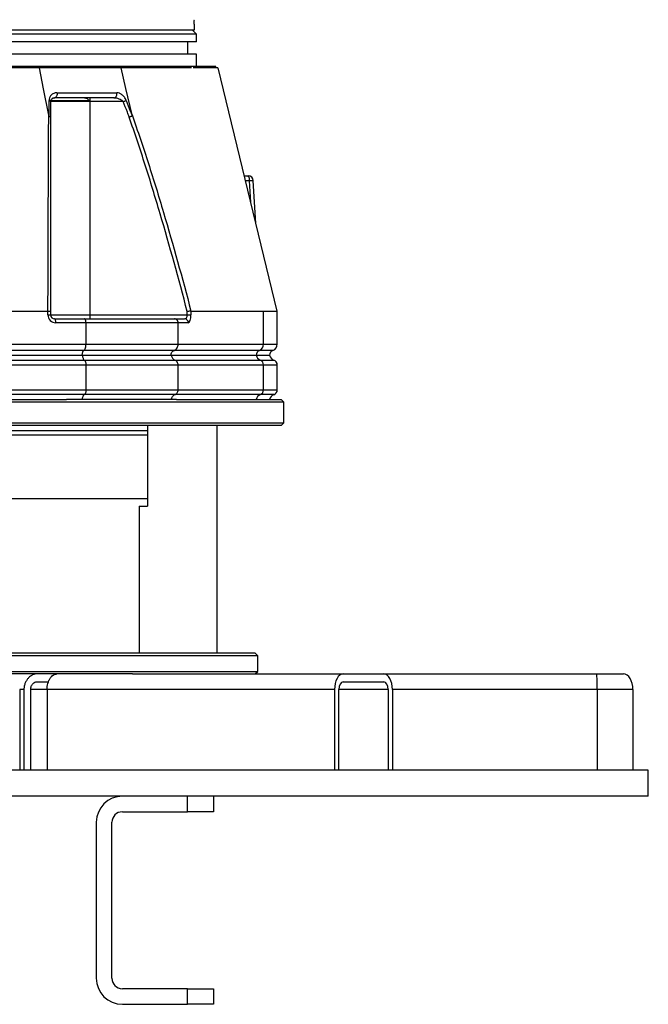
# Model space of a CAD drawing. Header units: millimetres. Extents: x 1082 to 1944, y 830 to 2111.
# Tile 3 of 6: x 1703 to 1944, y 830 to 1208. Entities that reach past the tile are written whole.
import ezdxf

# ---------------------------------------------------------------- set-up
doc = ezdxf.new("R2010")
doc.units = ezdxf.units.MM

msp = doc.modelspace()

# ---------------------------------------------------------------- linework, layer by layer
at = {"color": 7, "linetype": 'Continuous', "lineweight": 25}
for p, q in [((1769.98, 1204.01), (1428.94, 1204.01)), ((1770.96, 1202.51), (1769.46, 1204.01)), ((1769.99, 1205.2), (1769.98, 1204.01)), ((1770.96, 1202.51), (1427.96, 1202.51)), ((1770.96, 1199.51), (1770.96, 1202.51)), ((1770.96, 1199.51), (1427.96, 1199.51)), ((1767.66, 1194.71), (1767.66, 1199.51)), ((1770.96, 1194.71), (1427.96, 1194.71)), ((1770.96, 1190.01), (1770.96, 1194.71)), ((1778.36, 1190.01), (1599.46, 1190.01)), ((1778.36, 1189.51), (1778.36, 1190.01)), ((1729.92, 1178.01), (1729.92, 1176.51)), ((1729.92, 1176.51), (1714.92, 1176.51)), ((1715.01, 1177.01), (1729.55, 1177.01)), ((1729.92, 1176.51), (1729.92, 1094.51)), ((1742.82, 1176.51), (1729.92, 1176.51)), ((1789.31, 1148.01), (1790.76, 1148.01)), ((1793.78, 1129.66), (1792.76, 1146.14)), ((1631.51, 1096.01), (1713.89, 1096.01)), ((1713.9, 1094.51), (1713.9, 1096.01)), ((1713.9, 1094.51), (1714.92, 1094.51)), ((1714.92, 1095.83), (1714.92, 1094.51)), ((1714.92, 1094.51), (1729.92, 1094.51)), ((1729.92, 1094.51), (1729.92, 1093.01)), ((1729.92, 1094.51), (1767.38, 1094.51)), ((1767.38, 1094.51), (1767.38, 1095.83)), ((1767.38, 1094.51), (1768.81, 1094.51)), ((1768.81, 1096.01), (1768.81, 1094.51)), ((1768.81, 1096.01), (1796.68, 1096.01)), ((1796.68, 1083.25), (1796.68, 1096.01)), ((1801.96, 1083.25), (1801.96, 1096.01)), ((1716.42, 1093.01), (1727.78, 1093.01)), ((1728.51, 1091.51), (1716.9, 1091.51)), ((1727.78, 1093.01), (1762.52, 1093.01)), ((1728.51, 1083.25), (1728.51, 1091.51)), ((1763.86, 1091.51), (1728.51, 1091.51)), ((1762.52, 1093.01), (1766.37, 1093.01)), ((1763.86, 1083.25), (1763.86, 1091.51)), ((1767.79, 1091.51), (1763.86, 1091.51)), ((1676.51, 1083.25), (1728.51, 1083.25)), ((1728.51, 1083.25), (1763.86, 1083.25)), ((1763.86, 1083.25), (1796.68, 1083.25)), ((1630.57, 1079.01), (1727.08, 1079.01)), ((1727.7, 1080.9), (1676.24, 1080.9)), ((1727.08, 1079.01), (1761.23, 1079.01)), ((1762.38, 1080.9), (1727.7, 1080.9)), ((1761.23, 1079.01), (1793.89, 1079.01)), ((1795.11, 1080.9), (1762.38, 1080.9)), ((1793.89, 1079.01), (1799.01, 1079.01)), ((1631.09, 1077.15), (1727.86, 1077.15)), ((1728.51, 1075.27), (1631.51, 1075.27)), ((1727.86, 1077.15), (1762.67, 1077.15)), ((1728.51, 1065.75), (1728.51, 1075.27)), ((1763.86, 1075.27), (1728.51, 1075.27)), ((1762.67, 1077.15), (1795.42, 1077.15)), ((1763.86, 1065.75), (1763.86, 1075.27)), ((1796.68, 1075.27), (1763.86, 1075.27)), ((1796.68, 1065.75), (1796.68, 1075.27)), ((1801.96, 1065.75), (1801.96, 1075.27)), ((1727.86, 1063.87), (1631.09, 1063.87)), ((1631.51, 1065.75), (1728.51, 1065.75)), ((1762.67, 1063.87), (1727.86, 1063.87)), ((1728.51, 1065.75), (1763.86, 1065.75)), ((1795.42, 1063.87), (1762.67, 1063.87)), ((1763.86, 1065.75), (1796.68, 1065.75)), ((1792.1, 1061.01), (1394.46, 1061.01)), ((1477.89, 1062.01), (1721.03, 1062.01)), ((1727.08, 1062.01), (1721.03, 1062.01)), ((1761.23, 1062.01), (1727.08, 1062.01)), ((1763.28, 1062.01), (1761.23, 1062.01)), ((1763.28, 1062.01), (1803.46, 1062.01)), ((1804.46, 1061.01), (1792.1, 1061.01)), ((1804.46, 1061.01), (1803.46, 1062.01)), ((1804.46, 1053.01), (1804.46, 1061.01)), ((1394.46, 1053.01), (1792.1, 1053.01)), ((1792.1, 1053.01), (1804.46, 1053.01)), ((1803.46, 1052.01), (1804.46, 1053.01)), ((1791.16, 1052.01), (1395.46, 1052.01)), ((1752.13, 1050.01), (1599.46, 1050.01)), ((1752.13, 1052.01), (1752.13, 1021.01)), ((1778.91, 964.51), (1778.91, 1052.01)), ((1803.46, 1052.01), (1791.16, 1052.01)), ((1752.13, 1048.28), (1599.46, 1048.28)), ((1554.61, 1024.01), (1752.13, 1024.01)), ((1748.91, 1021.01), (1748.91, 964.51)), ((1748.91, 1021.01), (1752.13, 1021.01)), ((1782.7, 963.51), (1404.46, 963.51)), ((1793.46, 964.51), (1405.46, 964.51)), ((1794.46, 963.51), (1782.7, 963.51)), ((1794.46, 963.51), (1793.46, 964.51)), ((1794.46, 957.51), (1794.46, 963.51)), ((1404.46, 957.51), (1794.46, 957.51)), ((1746.4, 956.51), (1697.16, 956.51)), ((1746.4, 956.51), (1827.21, 956.51)), ((1793.46, 956.51), (1794.46, 957.51)), ((1827.21, 956.51), (1842.92, 956.51)), ((1842.92, 956.51), (1924.62, 956.51)), ((1924.62, 956.51), (1934.9, 956.51)), ((1703.04, 950.51), (1703.04, 919.51)), ((1704.67, 950.51), (1704.67, 919.51)), ((1707.26, 919.51), (1707.26, 950.51)), ((1709.72, 953.51), (1714.25, 953.51)), ((1713.55, 950.51), (1713.55, 919.51)), ((1823.96, 950.51), (1713.55, 950.51)), ((1823.96, 950.51), (1823.96, 919.51)), ((1825.58, 919.51), (1825.58, 950.51)), ((1827.21, 953.51), (1842.92, 953.51)), ((1844.54, 950.51), (1844.54, 919.51)), ((1846.16, 950.51), (1846.16, 919.51)), ((1924.86, 950.51), (1924.86, 919.51)), ((1938.58, 950.51), (1938.58, 919.51)), ((1823.96, 919.51), (1662.9, 919.51)), ((1924.86, 919.51), (1823.96, 919.51)), ((1944.46, 919.51), (1924.86, 919.51)), ((1944.46, 909.51), (1944.46, 919.51)), ((1944.46, 909.51), (1259.2, 909.51)), ((1767.46, 903.51), (1767.46, 909.51)), ((1777.46, 909.51), (1777.46, 903.51)), ((1742.46, 903.51), (1767.46, 903.51)), ((1777.46, 903.51), (1767.46, 903.51)), ((1732.46, 899.51), (1732.46, 839.51)), ((1738.46, 839.51), (1738.46, 899.51)), ((1767.46, 835.51), (1742.46, 835.51)), ((1767.46, 829.51), (1767.46, 835.51)), ((1767.46, 835.51), (1777.46, 835.51)), ((1777.46, 835.51), (1777.46, 829.51)), ((1742.46, 829.51), (1767.46, 829.51)), ((1777.46, 829.51), (1767.46, 829.51))]:
    msp.add_line(p, q, dxfattribs=at)
at = {"color": 1, "linetype": 'Continuous', "lineweight": 25}
for p, q in [((1791.28, 1146.08), (1789.78, 1146.08)), ((1791.79, 1137.84), (1791.28, 1146.08)), ((1796.68, 1083.25), (1801.96, 1083.25)), ((1800.29, 1080.9), (1795.11, 1080.9)), ((1795.42, 1077.15), (1800.63, 1077.15)), ((1801.96, 1075.27), (1796.68, 1075.27)), ((1800.63, 1063.87), (1795.42, 1063.87)), ((1796.68, 1065.75), (1801.96, 1065.75)), ((1704.67, 950.51), (1703.04, 950.51)), ((1713.55, 950.51), (1707.26, 950.51)), ((1844.54, 950.51), (1825.58, 950.51)), ((1924.86, 950.51), (1846.16, 950.51)), ((1938.58, 950.51), (1924.86, 950.51))]:
    msp.add_line(p, q, dxfattribs=at)
at = {"color": 7, "linetype": 'Continuous', "lineweight": 25, "flags": 128}
for points in [[(1714.17, 1171.26), (1712.22, 1181.48), (1710.69, 1189.51)], [(1746.19, 1171.42), (1743.81, 1181.55), (1741.95, 1189.51)], [(1801.96, 1096.02), (1790.66, 1142.48), (1779.22, 1189.51)], [(1717.34, 1179.95), (1717.38, 1179.6), (1717.37, 1179.25), (1717.31, 1178.92), (1717.2, 1178.62), (1717.04, 1178.36), (1716.85, 1178.17), (1716.64, 1178.05), (1716.42, 1178.01)], [(1714.32, 1176.95), (1714.45, 1176.9), (1714.57, 1176.86), (1714.67, 1176.81), (1714.76, 1176.75), (1714.83, 1176.7), (1714.88, 1176.64), (1714.91, 1176.57), (1714.92, 1176.51)], [(1742.82, 1176.51), (1742.98, 1176.57), (1743.15, 1176.64), (1743.3, 1176.7), (1743.45, 1176.75), (1743.59, 1176.81), (1743.72, 1176.86), (1743.84, 1176.9), (1743.95, 1176.95)], [(1716.9, 1091.51), (1716.89, 1091.8), (1716.87, 1092.09), (1716.82, 1092.34), (1716.76, 1092.57), (1716.69, 1092.76), (1716.61, 1092.9), (1716.52, 1092.98), (1716.42, 1093.01)]]:
    msp.add_lwpolyline(points, dxfattribs=at)
at = {"color": 7, "linetype": 'Continuous', "lineweight": 25}
for centre, radius, start, end in [((1738.93, 1179.45), 1.47, 280.9924, 19.6776), ((1790.76, 1146.01), 2, 3.5446, 90), ((1789.04, 1146.52), 2.28, 348.9817, 41.0253), ((1716.9, 1094.51), 3, 180, 270), ((1716.42, 1094.51), 1.5, 180, 270), ((1766.33, 1091.55), 1.46, 358.4908, 88.4046), ((1794.19, 1083.22), 2.49, 291.5311, 0.8406), ((1799.46, 1083.25), 2.5, 289.4712, 0), ((1795.84, 1079.04), 2, 111.5314, 180.8408), ((1796.31, 1079.45), 2.46, 190.2463, 248.7568), ((1800.96, 1079.01), 2, 109.4712, 180), ((1801.46, 1079.51), 2.5, 191.537, 250.5288), ((1794.69, 1075.3), 2, 359.1599, 68.4679), ((1799.96, 1075.27), 2, 0, 70.5288), ((1796.31, 1061.57), 2.46, 111.2432, 169.7537), ((1794.69, 1065.73), 2, 291.5321, 0.8401), ((1801.46, 1061.51), 2.5, 109.4712, 168.463), ((1799.96, 1065.75), 2, 289.4712, 0), ((1742.46, 899.51), 10, 90, 180), ((1742.46, 899.51), 4, 90, 180), ((1742.46, 839.51), 10, 180, 270), ((1742.46, 839.51), 4, 180, 270)]:
    msp.add_arc(centre, radius, start, end, dxfattribs=at)
at = {"color": 1, "linetype": 'Continuous', "lineweight": 25}
msp.add_arc((1792.47, 1133.55), 12.58, 88.7148, 95.4562, dxfattribs=at)
at = {"color": 7, "linetype": 'Continuous', "lineweight": 25}
for centre, major_axis, ratio, start_param, end_param in [((1766.37, 1094.51), (0, 1.5), 0.676786, 3.141593, 4.712389), ((1767.79, 1094.51), (0, 3), 0.338393, 3.141593, 4.712389), ((1827.21, 950.51), (0, 6), 0.541607, 0, 1.570796), ((1842.92, 950.51), (0, 6), 0.541607, 4.712389, 6.283185), ((1924.62, 950.51), (0, 6), 0.040856, 4.712389, 6.283185), ((1934.9, 950.51), (0, 6), 0.612371, 4.712389, 6.283185), ((1827.21, 950.51), (0, 3), 0.541607, 0, 1.570796), ((1842.92, 950.51), (0, 3), 0.541607, 4.712389, 6.283185)]:
    msp.add_ellipse(centre, major_axis=major_axis, ratio=ratio, start_param=start_param, end_param=end_param, dxfattribs=at)
for points, knots in [([(1770.01, 1206.34), (1770.02, 1206.46), (1770.02, 1206.58), (1770.03, 1206.8), (1770.03, 1206.91), (1770.05, 1207.12), (1770.05, 1207.21), (1770.06, 1207.39), (1770.07, 1207.48), (1770.09, 1207.7), (1770.11, 1207.82), (1770.14, 1207.97), (1770.15, 1208.01), (1770.17, 1208.01)], [0, 0, 0, 0, 0.125, 0.125, 0.25, 0.25, 0.375, 0.375, 0.5, 0.5, 0.75, 0.75, 1, 1, 1, 1]), ([(1770.01, 1206.34), (1770.01, 1206.15), (1770, 1205.96), (1769.99, 1205.59), (1769.99, 1205.4), (1769.99, 1205.2)], [0, 0, 0, 0, 0.5, 0.5, 1, 1, 1, 1]), ([(1710.69, 1189.51), (1704.51, 1189.51), (1691.68, 1189.51), (1673.41, 1189.51), (1661.53, 1189.51), (1656.67, 1189.51)], [0.69620158, 0.69620158, 0.69620158, 0.69620158, 0.71622564, 0.7362497, 0.74984002, 0.74984002, 0.74984002, 0.74984002]), ([(1741.95, 1189.51), (1740.81, 1189.51), (1738.5, 1189.51), (1734.9, 1189.51), (1731.17, 1189.51), (1728.6, 1189.51), (1725.99, 1189.51), (1723.33, 1189.51), (1719.24, 1189.51), (1715.02, 1189.51), (1712.14, 1189.51), (1710.69, 1189.51)], [0.74984002, 0.74984002, 0.74984002, 0.74984002, 0.75473291, 0.75962581, 0.76451871, 0.76941161, 0.76941161, 0.77431077, 0.77920993, 0.78410909, 0.78900825, 0.78900825, 0.78900825, 0.78900825]), ([(1769.02, 1189.51), (1767.36, 1189.51), (1762.85, 1189.51), (1754.06, 1189.51), (1746.19, 1189.51), (1741.95, 1189.51)], [0.78900825, 0.78900825, 0.78900825, 0.78900825, 0.80290046, 0.82289891, 0.84289736, 0.84289736, 0.84289736, 0.84289736]), ([(1779.07, 1189.51), (1779.08, 1189.51), (1779.09, 1189.51), (1777.86, 1189.51), (1775.75, 1189.51), (1773.04, 1189.51), (1770.75, 1189.51), (1769.67, 1189.51)], [0, 0, 0, 0, 0.163644, 0.376238, 0.588887, 0.805284, 1, 1, 1, 1]), ([(1717.34, 1179.95), (1716.92, 1179.89), (1716.05, 1179.78), (1715.07, 1179.03), (1714.44, 1178.05), (1714.35, 1177.29), (1714.32, 1176.95)], [0, 0, 0, 0, 0.284837, 0.578115, 0.811735, 1, 1, 1, 1]), ([(1714.92, 1176.51), (1714.92, 1176.66), (1714.94, 1176.78), (1715, 1177.01), (1715.04, 1177.11), (1715.19, 1177.39), (1715.31, 1177.53), (1715.58, 1177.77), (1715.74, 1177.86), (1716.06, 1177.98), (1716.24, 1178.01), (1716.42, 1178.01)], [0, 0, 0, 0, 0.125, 0.125, 0.25, 0.25, 0.5, 0.5, 0.75, 0.75, 1, 1, 1, 1]), ([(1715.01, 1177.01), (1715.08, 1177.19), (1715.17, 1177.34), (1715.4, 1177.6), (1715.53, 1177.7), (1715.81, 1177.86), (1715.96, 1177.92), (1716.26, 1177.99), (1716.42, 1178.01), (1716.58, 1178.01)], [0, 0, 0, 0, 0.25, 0.25, 0.5, 0.5, 0.75, 0.75, 1, 1, 1, 1]), ([(1739.21, 1178.01), (1735.75, 1178.01), (1732.13, 1178.01), (1724.52, 1178.01), (1720.55, 1178.01), (1716.42, 1178.01)], [0, 0, 0, 0, 0.5, 0.5, 1, 1, 1, 1]), ([(1717.34, 1179.95), (1721.5, 1179.95), (1725.5, 1179.95), (1733.17, 1179.95), (1736.83, 1179.95), (1740.31, 1179.95)], [0, 0, 0, 0, 0.5, 0.5, 1, 1, 1, 1]), ([(1727.87, 1178.01), (1727.94, 1178.01), (1728.27, 1178), (1728.79, 1177.82), (1729.29, 1177.4), (1729.48, 1177.11), (1729.55, 1177.01)], [0, 0, 0, 0, 0.106038, 0.578701, 0.847842, 1, 1, 1, 1]), ([(1739.21, 1178.01), (1739.52, 1178.01), (1739.83, 1177.98), (1740.47, 1177.86), (1740.78, 1177.77), (1741.41, 1177.53), (1741.72, 1177.39), (1742.16, 1177.11), (1742.31, 1177.01), (1742.58, 1176.78), (1742.71, 1176.66), (1742.82, 1176.51)], [0, 0, 0, 0, 0.25, 0.25, 0.5, 0.5, 0.75, 0.75, 0.875, 0.875, 1, 1, 1, 1]), ([(1743.95, 1176.95), (1743.85, 1177.18), (1743.75, 1177.41), (1743.5, 1177.83), (1743.37, 1178.03), (1743.08, 1178.41), (1742.93, 1178.58), (1742.62, 1178.89), (1742.46, 1179.03), (1741.97, 1179.41), (1741.64, 1179.61), (1740.96, 1179.87), (1740.63, 1179.95), (1740.31, 1179.95)], [0, 0, 0, 0, 0.125, 0.125, 0.25, 0.25, 0.375, 0.375, 0.5, 0.5, 0.75, 0.75, 1, 1, 1, 1]), ([(1714.31, 1170.87), (1714.31, 1171.52), (1714.31, 1172.17), (1714.31, 1172.82), (1714.31, 1174.19), (1714.31, 1175.57), (1714.32, 1176.95)], [0.00036714, 0.00036714, 0.00036714, 0.00036714, 0.002455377, 0.002455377, 0.002455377, 0.006882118, 0.006882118, 0.006882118, 0.006882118]), ([(1714.92, 1176.51), (1714.92, 1175.14), (1714.92, 1173.12), (1714.92, 1171.09), (1714.92, 1170.45)], [0, 0, 0, 0, 0.681404, 1, 1, 1, 1]), ([(1745.09, 1170.6), (1744.86, 1171.22), (1744.1, 1173.19), (1743.34, 1175.16), (1742.82, 1176.51)], [0, 0, 0, 0, 0.3134687, 1, 1, 1, 1]), ([(1743.95, 1176.95), (1744.47, 1175.59), (1745.23, 1173.62), (1745.99, 1171.64), (1746.23, 1171.02)], [0, 0, 0, 0, 0.684544, 1, 1, 1, 1]), ([(1713.89, 1096.01), (1713.92, 1108.68), (1713.96, 1121.31), (1714.03, 1140.14), (1714.06, 1146.4), (1714.11, 1158.87), (1714.14, 1165.09), (1714.17, 1171.26)], [0, 0, 0, 0, 0.5, 0.5, 0.75, 0.75, 1, 1, 1, 1]), ([(1714.17, 1171.26), (1714.17, 1171.22), (1714.19, 1171.14), (1714.21, 1171.05), (1714.23, 1170.98), (1714.25, 1170.93), (1714.27, 1170.9), (1714.29, 1170.88), (1714.3, 1170.87), (1714.3, 1170.87), (1714.31, 1170.87)], [0, 0, 0, 0, 0.321453, 0.539613, 0.688667, 0.791631, 0.899816, 0.943199, 0.979256, 1, 1, 1, 1]), ([(1714.31, 1170.87), (1714.43, 1170.83), (1714.69, 1170.75), (1714.87, 1170.6), (1714.92, 1170.5), (1714.92, 1170.45), (1714.92, 1170.45)], [0, 0, 0, 0, 0.358636, 0.717272, 0.968452, 1, 1, 1, 1]), ([(1714.92, 1170.45), (1714.92, 1164.32), (1714.92, 1158.16), (1714.92, 1145.79), (1714.92, 1139.58), (1714.92, 1120.91), (1714.92, 1108.39), (1714.92, 1095.83)], [0, 0, 0, 0, 0.25, 0.25, 0.5, 0.5, 1, 1, 1, 1]), ([(1745.09, 1170.6), (1745.11, 1170.61), (1745.23, 1170.65), (1745.51, 1170.76), (1745.91, 1170.9), (1746.12, 1170.98), (1746.23, 1171.02)], [0, 0, 0, 0, 0.031612, 0.282586, 0.641295, 1, 1, 1, 1]), ([(1767.38, 1095.83), (1764.09, 1108.41), (1760.64, 1120.96), (1755.12, 1139.67), (1753.23, 1145.89), (1749.28, 1158.29), (1747.24, 1164.46), (1745.09, 1170.6)], [0, 0, 0, 0, 0.5, 0.5, 0.75, 0.75, 1, 1, 1, 1]), ([(1746.23, 1171.02), (1746.24, 1171.02), (1746.24, 1171.04), (1746.25, 1171.07), (1746.25, 1171.09), (1746.24, 1171.14), (1746.24, 1171.17), (1746.22, 1171.28), (1746.21, 1171.35), (1746.19, 1171.42)], [0, 0, 0, 0, 0.125, 0.125, 0.25, 0.25, 0.5, 0.5, 1, 1, 1, 1]), ([(1746.19, 1171.42), (1747.28, 1168.32), (1748.34, 1165.22), (1750.43, 1159), (1751.45, 1155.88), (1754.46, 1146.51), (1756.39, 1140.24), (1761.99, 1121.36), (1765.48, 1108.71), (1768.81, 1096.01)], [0, 0, 0, 0, 0.125, 0.125, 0.25, 0.25, 0.5, 0.5, 1, 1, 1, 1]), ([(1713.9, 1096.01), (1714.05, 1096), (1714.19, 1096), (1714.44, 1095.97), (1714.55, 1095.96), (1714.73, 1095.92), (1714.8, 1095.91), (1714.9, 1095.87), (1714.92, 1095.85), (1714.92, 1095.83)], [0, 0, 0, 0, 0.25, 0.25, 0.5, 0.5, 0.75, 0.75, 1, 1, 1, 1]), ([(1768.81, 1096.01), (1768.75, 1096), (1768.68, 1096), (1768.5, 1095.97), (1768.38, 1095.96), (1768.13, 1095.92), (1767.99, 1095.91), (1767.7, 1095.87), (1767.54, 1095.85), (1767.38, 1095.83)], [0, 0, 0, 0, 0.25, 0.25, 0.5, 0.5, 0.75, 0.75, 1, 1, 1, 1]), ([(1796.68, 1096.01), (1797.51, 1096.01), (1799.16, 1096.01), (1800.79, 1096.01), (1801.8, 1096.01), (1801.88, 1096.01), (1801.92, 1096.01)], [0, 0, 0, 0, 0.254855, 0.509711, 0.77197, 1, 1, 1, 1]), ([(1728.51, 1091.51), (1728.51, 1091.61), (1728.5, 1091.71), (1728.48, 1091.9), (1728.47, 1092), (1728.43, 1092.18), (1728.41, 1092.27), (1728.36, 1092.43), (1728.33, 1092.51), (1728.23, 1092.71), (1728.15, 1092.82), (1727.97, 1092.97), (1727.88, 1093.01), (1727.78, 1093.01)], [0, 0, 0, 0, 0.125, 0.125, 0.25, 0.25, 0.375, 0.375, 0.5, 0.5, 0.75, 0.75, 1, 1, 1, 1]), ([(1763.86, 1091.51), (1763.86, 1091.61), (1763.85, 1091.71), (1763.82, 1091.9), (1763.79, 1092), (1763.73, 1092.18), (1763.68, 1092.27), (1763.59, 1092.43), (1763.53, 1092.51), (1763.34, 1092.71), (1763.19, 1092.82), (1762.87, 1092.97), (1762.7, 1093.01), (1762.52, 1093.01)], [0, 0, 0, 0, 0.125, 0.125, 0.25, 0.25, 0.375, 0.375, 0.5, 0.5, 0.75, 0.75, 1, 1, 1, 1]), ([(1727.7, 1080.9), (1727.82, 1080.98), (1727.93, 1081.1), (1728.13, 1081.41), (1728.21, 1081.6), (1728.32, 1081.91), (1728.35, 1082.02), (1728.41, 1082.25), (1728.43, 1082.37), (1728.49, 1082.73), (1728.51, 1082.99), (1728.51, 1083.25)], [0, 0, 0, 0, 0.25, 0.25, 0.5, 0.5, 0.625, 0.625, 0.75, 0.75, 1, 1, 1, 1]), ([(1762.38, 1080.9), (1762.59, 1080.98), (1762.79, 1081.1), (1763.16, 1081.41), (1763.32, 1081.6), (1763.52, 1081.91), (1763.58, 1082.02), (1763.68, 1082.25), (1763.72, 1082.37), (1763.83, 1082.73), (1763.86, 1082.99), (1763.86, 1083.25)], [0, 0, 0, 0, 0.25, 0.25, 0.5, 0.5, 0.625, 0.625, 0.75, 0.75, 1, 1, 1, 1]), ([(1727.06, 1079.01), (1727.06, 1079.22), (1727.07, 1079.42), (1727.13, 1079.82), (1727.18, 1080), (1727.29, 1080.34), (1727.36, 1080.49), (1727.52, 1080.73), (1727.61, 1080.83), (1727.7, 1080.9)], [0, 0, 0, 0, 0.25, 0.25, 0.5, 0.5, 0.75, 0.75, 1, 1, 1, 1]), ([(1727.08, 1079.01), (1727.1, 1078.8), (1727.14, 1078.59), (1727.23, 1078.21), (1727.29, 1078.03), (1727.42, 1077.7), (1727.5, 1077.56), (1727.67, 1077.32), (1727.77, 1077.23), (1727.86, 1077.15)], [0, 0, 0, 0, 0.25, 0.25, 0.5, 0.5, 0.75, 0.75, 1, 1, 1, 1]), ([(1761.19, 1079.01), (1761.19, 1079.22), (1761.21, 1079.42), (1761.33, 1079.82), (1761.41, 1080), (1761.62, 1080.34), (1761.75, 1080.49), (1762.04, 1080.73), (1762.21, 1080.83), (1762.38, 1080.9)], [0, 0, 0, 0, 0.25, 0.25, 0.5, 0.5, 0.75, 0.75, 1, 1, 1, 1]), ([(1761.23, 1079.01), (1761.27, 1078.8), (1761.33, 1078.59), (1761.5, 1078.21), (1761.61, 1078.03), (1761.86, 1077.7), (1762.01, 1077.56), (1762.32, 1077.32), (1762.49, 1077.23), (1762.67, 1077.15)], [0, 0, 0, 0, 0.25, 0.25, 0.5, 0.5, 0.75, 0.75, 1, 1, 1, 1]), ([(1727.86, 1077.15), (1727.96, 1077.09), (1728.04, 1076.99), (1728.2, 1076.74), (1728.27, 1076.6), (1728.44, 1076.09), (1728.51, 1075.69), (1728.51, 1075.27)], [0, 0, 0, 0, 0.25, 0.25, 0.5, 0.5, 1, 1, 1, 1]), ([(1763.86, 1075.27), (1763.86, 1075.48), (1763.83, 1075.68), (1763.72, 1076.07), (1763.64, 1076.26), (1763.32, 1076.76), (1763.02, 1077.02), (1762.67, 1077.15)], [0, 0, 0, 0, 0.25, 0.25, 0.5, 0.5, 1, 1, 1, 1]), ([(1727.08, 1062.01), (1727.1, 1062.22), (1727.14, 1062.43), (1727.23, 1062.81), (1727.29, 1063), (1727.42, 1063.32), (1727.5, 1063.46), (1727.67, 1063.7), (1727.77, 1063.8), (1727.86, 1063.87)], [0, 0, 0, 0, 0.25, 0.25, 0.5, 0.5, 0.75, 0.75, 1, 1, 1, 1]), ([(1728.51, 1065.75), (1728.51, 1065.55), (1728.49, 1065.34), (1728.43, 1064.95), (1728.39, 1064.76), (1728.21, 1064.26), (1728.05, 1064.01), (1727.86, 1063.87)], [0, 0, 0, 0, 0.25, 0.25, 0.5, 0.5, 1, 1, 1, 1]), ([(1761.23, 1062.01), (1761.27, 1062.22), (1761.33, 1062.43), (1761.5, 1062.81), (1761.61, 1063), (1761.86, 1063.32), (1762.01, 1063.46), (1762.32, 1063.7), (1762.49, 1063.8), (1762.67, 1063.87)], [0, 0, 0, 0, 0.25, 0.25, 0.5, 0.5, 0.75, 0.75, 1, 1, 1, 1]), ([(1762.67, 1063.87), (1762.85, 1063.94), (1763.01, 1064.03), (1763.3, 1064.28), (1763.43, 1064.43), (1763.74, 1064.93), (1763.86, 1065.34), (1763.86, 1065.75)], [0, 0, 0, 0, 0.25, 0.25, 0.5, 0.5, 1, 1, 1, 1]), ([(1709.72, 956.51), (1709.14, 956.51), (1708.57, 956.39), (1707.87, 956.07), (1707.73, 956), (1707.46, 955.84), (1707.33, 955.75), (1706.93, 955.47), (1706.67, 955.25), (1706.31, 954.88), (1706.19, 954.74), (1705.96, 954.45), (1705.85, 954.3), (1705.53, 953.82), (1705.34, 953.47), (1705.1, 952.89), (1705.03, 952.69), (1704.9, 952.28), (1704.85, 952.07), (1704.76, 951.64), (1704.73, 951.42), (1704.68, 950.97), (1704.67, 950.74), (1704.67, 950.51)], [0, 0, 0, 0, 0.25, 0.25, 0.3125, 0.3125, 0.375, 0.375, 0.5, 0.5, 0.5625, 0.5625, 0.625, 0.625, 0.75, 0.75, 0.8125, 0.8125, 0.875, 0.875, 0.9375, 0.9375, 1, 1, 1, 1]), ([(1713.55, 950.51), (1713.55, 950.92), (1713.58, 951.33), (1713.68, 952.13), (1713.76, 952.52), (1713.97, 953.26), (1714.09, 953.61), (1714.31, 954.1), (1714.39, 954.26), (1714.55, 954.56), (1714.64, 954.71), (1714.82, 954.98), (1714.91, 955.11), (1715.11, 955.35), (1715.21, 955.46), (1715.52, 955.77), (1715.73, 955.95), (1716.17, 956.23), (1716.4, 956.34), (1716.86, 956.48), (1717.09, 956.51), (1717.32, 956.51)], [0, 0, 0, 0, 0.125, 0.125, 0.25, 0.25, 0.375, 0.375, 0.4375, 0.4375, 0.5, 0.5, 0.5625, 0.5625, 0.625, 0.625, 0.75, 0.75, 0.875, 0.875, 1, 1, 1, 1]), ([(1707.26, 950.51), (1707.26, 950.74), (1707.28, 950.96), (1707.36, 951.39), (1707.42, 951.6), (1707.57, 951.98), (1707.66, 952.16), (1707.87, 952.48), (1707.98, 952.62), (1708.34, 953.01), (1708.6, 953.2), (1709.15, 953.45), (1709.43, 953.51), (1709.72, 953.51)], [0, 0, 0, 0, 0.125, 0.125, 0.25, 0.25, 0.375, 0.375, 0.5, 0.5, 0.75, 0.75, 1, 1, 1, 1])]:
    msp.add_open_spline(points, degree=3, knots=knots, dxfattribs=at)
for points in [[(1713.9, 1096.01), (1713.9, 1096.01), (1713.89, 1096.01), (1713.89, 1096.01)], [(1768.81, 1096.01), (1768.81, 1096.01), (1768.81, 1096.01), (1768.81, 1096.01)]]:
    msp.add_open_spline(points, degree=3, dxfattribs=at)

doc.saveas('drawing.dxf')
